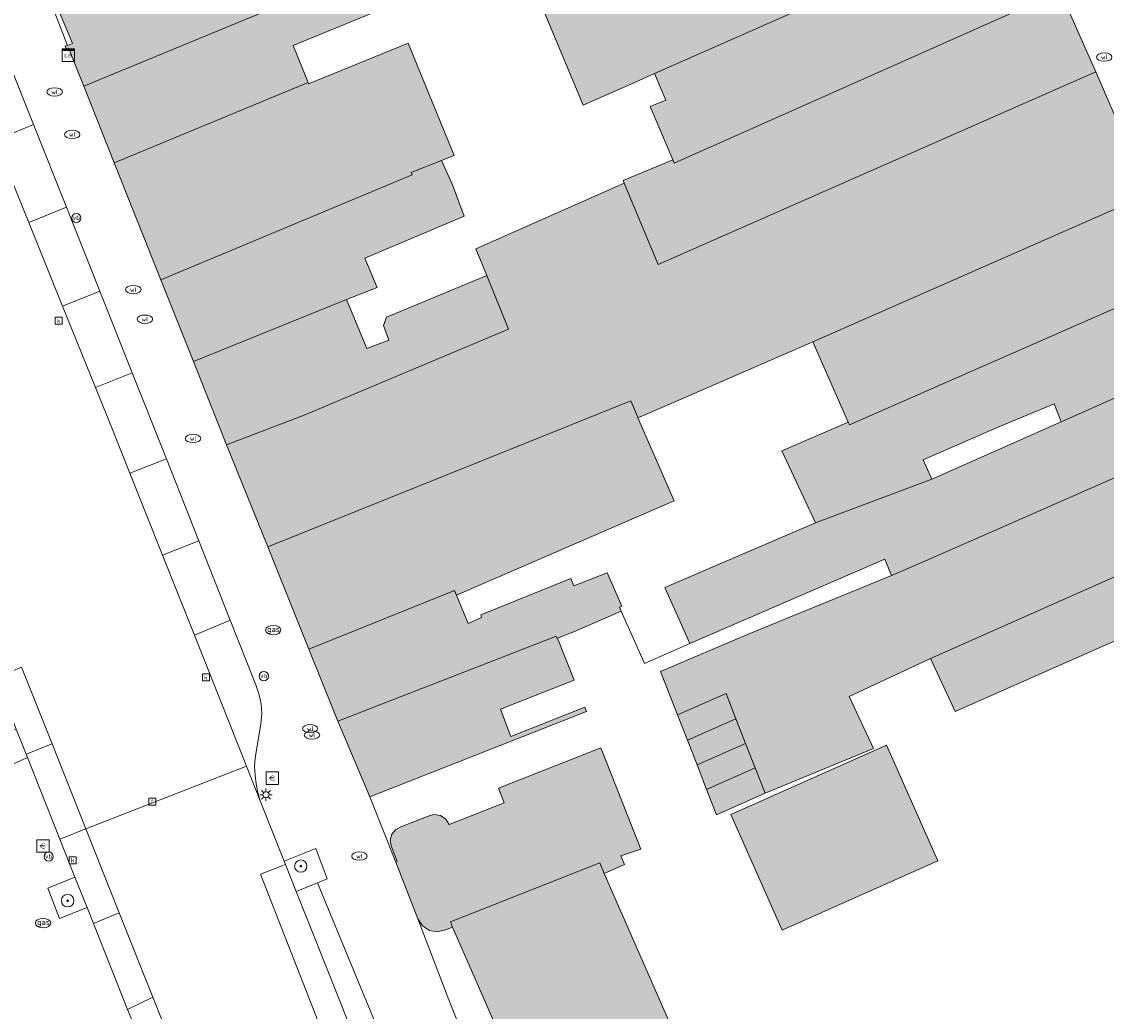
# Model space of a CAD drawing. Header units: metres. Extents: x 196496 to 197479, y 355139 to 356324.
# Tile 83 of 144: x 196858 to 196928, y 355828 to 355892. Entities that reach past the tile are written whole.
import ezdxf
from ezdxf.enums import TextEntityAlignment as Align

# ---------------------------------------------------------------- set-up
doc = ezdxf.new("R2010")
doc.units = ezdxf.units.M
doc.layers.get('0').update_dxf_attribs({"color": 252, "lineweight": 18})
for name, color, linetype, lineweight in [('B-WE-GR-BEPLANTING_CULTUUR_HEESTERS-GV', 252, 'Continuous', 18), ('B-WE-GR-BOOM-S', 252, 'Continuous', 18), ('B-WE-IE-MEUBILAIR_WEGMEUBILAIR-GV', 252, 'Continuous', 18), ('B-WE-IE-MEUBILAIR_WEGMEUBILAIR-S', 252, 'Continuous', 18), ('B-WE-KL-DATA-S', 252, 'Continuous', 18), ('B-WE-KL-ET_LS_OV_LICHTMAST-S', 252, 'Continuous', 18), ('B-WE-KL-GAS_PUT-S', 252, 'Continuous', 18), ('B-WE-KL-WATER-S', 252, 'Continuous', 18), ('B-WE-OG-BEBOUWING-GV', 252, 'Continuous', 18), ('B-WE-OG-TERREIN_ERF-GV', 252, 'Continuous', 18), ('B-WE-RI-GWA_KOLK-S', 252, 'Continuous', 18), ('B-WE-RI-GWA_RIOOLPUT-S', 252, 'Continuous', 18), ('B-WE-VH-ONVERHARD-GV', 252, 'Continuous', 18), ('B-WE-VH-VERHARDING_ASFALT-GV', 252, 'Continuous', 18), ('B-WE-VH-VERHARDING_BETONSTRAATSTEEN-GV', 252, 'Continuous', 18), ('B-WE-VH-VERHARDING_HALFVERHARDING-GV', 252, 'Continuous', 18), ('B-WE-VH-VERHARDING_STRAATBAKSTEEN-GV', 252, 'Continuous', 18), ('B-WE-VH-VERHARDING_TEGEL-GV', 252, 'Continuous', 18)]:
    doc.layers.add(name, color=color, linetype=linetype, lineweight=lineweight)
doc.layers.add('X-XX-AL-PRESENTATIE_GEBOUW3-V', color=7, linetype='Continuous', lineweight=18, true_color=0xf0f0f0)
doc.styles.add('NLCS-ISO', font='NLCS-ISO.ttf')

# ---------------------------------------------------------------- blocks, each defined once
blk = doc.blocks.new('SKL-DATA_SIGNAAL_CAIKAST-SO')
at = {"color": 0, "linetype": 'ByBlock', "lineweight": 18}
for points in [[(-2, 2), (2, 2), (2, 1.68), (-2, 1.68)], [(-2, 1.52), (2, 1.52), (2, -2), (-2, -2)]]:
    blk.add_lwpolyline(points, close=True, dxfattribs=at)
at = {"color": 0, "linetype": 'ByBlock', "lineweight": 18, "style": 'NLCS-ISO'}
blk.add_text('cai', height=1.5, dxfattribs=at).set_placement((0, 0), align=Align.MIDDLE_CENTER)
blk = doc.blocks.new('SIE-WEG_PAAL_VERKEERSBORD-SO')
at = {"color": 0, "linetype": 'ByBlock', "lineweight": 18}
blk.add_circle((0, 0), 1.5, dxfattribs=at)
at = {"color": 0, "linetype": 'ByBlock', "lineweight": 18, "style": 'NLCS-ISO'}
blk.add_text('vb', height=1.5, dxfattribs=at).set_placement((0, 0.13), align=Align.MIDDLE_CENTER)
blk = doc.blocks.new('SKL-ET_OV_LICHTMAST-SO')
at = {"color": 0, "linetype": 'ByBlock', "lineweight": 18}
for points in [[(-1.25, 0), (-2, 0)], [(-1.41, 1.41), (-0.88, 0.88)], [(0, 2), (0, 1.25)], [(0.88, 0.88), (1.41, 1.41)], [(2, 0), (1.25, 0)], [(-1.41, -1.41), (-0.88, -0.88)], [(0, -1.25), (0, -2)], [(0.88, -0.88), (1.41, -1.41)]]:
    blk.add_lwpolyline(points, dxfattribs=at)
blk.add_circle((0, 0), 1, dxfattribs=at)
blk = doc.blocks.new('SKL-WATER_WATERLEIDINGPUT-SO')
at = {"color": 0, "linetype": 'ByBlock', "lineweight": 18}
blk.add_ellipse((0, 0), major_axis=(2.5, 0), ratio=0.54, dxfattribs=at)
at = {"color": 0, "linetype": 'ByBlock', "lineweight": 18, "style": 'NLCS-ISO'}
blk.add_text('wl', height=1.5, dxfattribs=at).set_placement((0, 0), align=Align.MIDDLE_CENTER)
blk = doc.blocks.new('SRI-KOLK-SO')
at = {"color": 0, "linetype": 'ByBlock', "lineweight": 18}
blk.add_lwpolyline([(-1.125, -1.125), (1.125, -1.125), (1.125, 1.125), (-1.125, 1.125)], close=True, dxfattribs=at)
at = {"color": 0, "linetype": 'ByBlock', "lineweight": 18, "style": 'NLCS-ISO'}
blk.add_text('k', height=1.5, dxfattribs=at).set_placement((0, 0), align=Align.MIDDLE_CENTER)
blk = doc.blocks.new('SRI-PUT_INSPECTIEPUT_RIOOLPUT-SO')
at = {"color": 0, "linetype": 'ByBlock', "lineweight": 18}
blk.add_lwpolyline([(-1.12, -1.12), (1.12, -1.12), (1.12, 1.12), (-1.12, 1.12)], close=True, dxfattribs=at)
at = {"color": 0, "linetype": 'ByBlock', "lineweight": 18, "style": 'NLCS-ISO'}
blk.add_text('r', height=1.5, dxfattribs=at).set_placement((0, 0.28), align=Align.MIDDLE_CENTER)
blk = doc.blocks.new('SKL-GAS_PUT-SO')
at = {"color": 0, "linetype": 'ByBlock', "lineweight": 18}
blk.add_ellipse((0, 0), major_axis=(2.5, 0), ratio=0.601255, dxfattribs=at)
at = {"color": 0, "linetype": 'ByBlock', "lineweight": 18, "style": 'NLCS-ISO'}
blk.add_text('gas', height=1.8, dxfattribs=at).set_placement((0.12, 0.3), align=Align.MIDDLE_CENTER)
blk = doc.blocks.new('SIE-WEG_BETAALAUTOMAAT-SO')
at = {"color": 0, "linetype": 'ByBlock', "lineweight": 18}
blk.add_lwpolyline([(-2, -2), (2, -2), (2, 2), (-2, 2)], close=True, dxfattribs=at)
at = {"color": 0, "linetype": 'ByBlock', "lineweight": 18, "style": 'NLCS-ISO'}
blk.add_text('€', height=1.5, dxfattribs=at).set_placement((0, 0), align=Align.MIDDLE_CENTER)
blk = doc.blocks.new('SGR-BOOM_01-SO')
at = {"linetype": 'ByBlock', "lineweight": 18}
h = blk.add_hatch(color=0, dxfattribs=at)
h.dxf.hatch_style = 1
edge = h.paths.add_edge_path()
edge.add_arc((0, 0), 0.25, 0, 360)
at = {"color": 0, "linetype": 'ByBlock', "lineweight": 18}
for radius in [2, 0.25]:
    blk.add_circle((0, 0), radius, dxfattribs=at)

msp = doc.modelspace()

# ---------------------------------------------------------------- hatches: boundary and pattern name
at = {"layer": 'X-XX-AL-PRESENTATIE_GEBOUW3-V'}
for points in [[(196880.1, 355895.16), (196881.17, 355895.597), (196879.006, 355900.858), (196876.275, 355907.497), (196876.222, 355907.626), (196857.467, 355900.579), (196857.966, 355899.327), (196858.417, 355898.193), (196858.261, 355898.124), (196858.332, 355897.973), (196858.48, 355898.037), (196858.689, 355898.126), (196860.083, 355894.727), (196859.854, 355894.644), (196860.127, 355893.937), (196860.359, 355894.034), (196861.749, 355890.659), (196861.44, 355890.539), (196861.289, 355890.481), (196861.359, 355890.304), (196861.507, 355890.365), (196862.482, 355887.915), (196872.954, 355892.239)], [(196891.572, 355894.17), (196894.69, 355886.679), (196898.302, 355888.276), (196899.299, 355888.717), (196923.148, 355899.262), (196919.958, 355906.481), (196911.873, 355902.908), (196901.819, 355898.55), (196897.211, 355896.585), (196892.476, 355894.535)], [(196900.465, 355883.153), (196900.55, 355882.951), (196925.455, 355894.042), (196923.148, 355899.262), (196899.299, 355888.717), (196900.026, 355887.016), (196899.01, 355886.599)], [(196864.451, 355882.971), (196876.952, 355888.15), (196875.977, 355890.534), (196881.13, 355892.64), (196880.1, 355895.16), (196872.954, 355892.239), (196862.482, 355887.915)], [(196900.465, 355883.153), (196897.269, 355881.822), (196897.336, 355881.66), (196899.519, 355876.412), (196904.755, 355878.716), (196927.756, 355888.835), (196925.455, 355894.042), (196900.55, 355882.951)], [(196885.557, 355883.107), (196886.367, 355883.438), (196885.105, 355886.525), (196883.402, 355890.692), (196876.985, 355888.069), (196876.952, 355888.15), (196864.451, 355882.971), (196867.458, 355875.419), (196883.662, 355882.2), (196883.605, 355882.341)], [(196883.39, 355869.521), (196878.064, 355867.277), (196876.794, 355866.742), (196871.696, 355864.782), (196874.343, 355858.2), (196897.752, 355867.611), (196898.183, 355866.619), (196898.222, 355866.528), (196900.511, 355867.521), (196909.505, 355871.421), (196931.176, 355880.939), (196927.756, 355888.835), (196904.755, 355878.716), (196899.519, 355876.412), (196897.336, 355881.66), (196887.76, 355877.424), (196888.479, 355875.696), (196889.87, 355872.251)], [(196869.55, 355870.166), (196879.432, 355874.146), (196881.397, 355874.928), (196880.606, 355876.809), (196884.624, 355878.514), (196887.009, 355879.527), (196886.254, 355881.549), (196885.557, 355883.107), (196883.605, 355882.341), (196883.662, 355882.2), (196867.458, 355875.419)], [(196911.782, 355866.238), (196911.859, 355866.063), (196933.553, 355875.599), (196931.176, 355880.939), (196909.505, 355871.421)], [(196879.432, 355874.146), (196869.55, 355870.166), (196871.696, 355864.782), (196876.794, 355866.742), (196878.064, 355867.277), (196883.39, 355869.521), (196889.87, 355872.251), (196888.479, 355875.696), (196882.014, 355873.007), (196881.809, 355872.479), (196882.156, 355871.535), (196880.727, 355871.001)], [(196925.519, 355866.274), (196935.691, 355870.787), (196933.553, 355875.599), (196911.859, 355866.063), (196911.782, 355866.238), (196907.505, 355864.392), (196909.666, 355859.761), (196917.174, 355862.571), (196916.625, 355863.819), (196921.346, 355865.879), (196925.053, 355867.425)], [(196935.691, 355870.787), (196925.519, 355866.274), (196917.174, 355862.571), (196909.666, 355859.761), (196899.957, 355855.579), (196901.568, 355851.981), (196914.14, 355857.415), (196914.57, 355856.364), (196916.069, 355857.009), (196920.943, 355859.13), (196927.528, 355862.023), (196937.576, 355866.452)], [(196886.383, 355855.382), (196886.51, 355855.08), (196900.547, 355861.163), (196898.222, 355866.528), (196898.183, 355866.619), (196897.752, 355867.611), (196874.343, 355858.2), (196876.993, 355851.608)], [(196917.081, 355851.004), (196939.928, 355861.128), (196937.576, 355866.452), (196927.528, 355862.023), (196920.943, 355859.13), (196916.069, 355857.009), (196914.57, 355856.364), (196905.32, 355852.579), (196899.686, 355850.168), (196900.78, 355847.362), (196903.9, 355848.748), (196904.542, 355847.118), (196905.101, 355845.698), (196905.165, 355845.534), (196905.783, 355843.949), (196906.42, 355842.317), (196913.422, 355845.192), (196911.847, 355848.551)], [(196939.928, 355861.128), (196917.081, 355851.004), (196918.686, 355847.58), (196930.555, 355852.826), (196941.466, 355857.649)], [(196897.145, 355854.064), (196897.032, 355854.319), (196897.186, 355854.385), (196896.495, 355855.947), (196896.234, 355856.536), (196894.076, 355855.682), (196893.903, 355856.154), (196888.089, 355853.811), (196888.132, 355853.638), (196887.269, 355853.268), (196886.51, 355855.08), (196886.383, 355855.382), (196876.993, 355851.608), (196878.626, 355847.547), (196878.875, 355846.955), (196892.79, 355852.384), (196892.932, 355852.439), (196892.967, 355852.354), (196892.976, 355852.331), (196893.031, 355852.325), (196894.13, 355852.738)], [(196892.79, 355852.384), (196878.875, 355846.955), (196880.932, 355842.077), (196894.9, 355847.583), (196894.79, 355847.862), (196890.03, 355845.986), (196889.358, 355847.733), (196894.104, 355849.604), (196893.031, 355852.325), (196892.976, 355852.331), (196892.967, 355852.354), (196892.932, 355852.439)], [(196904.542, 355847.118), (196903.9, 355848.748), (196900.78, 355847.362), (196901.416, 355845.729)], [(196902.035, 355844.144), (196905.165, 355845.534), (196905.101, 355845.698), (196904.542, 355847.118), (196901.416, 355845.729)], [(196886.253, 355833.69), (196886.123, 355834.019), (196895.756, 355837.822), (196896.051, 355837.149), (196897.364, 355837.723), (196897.116, 355838.286), (196898.399, 355838.708), (196897.52, 355840.939), (196895.824, 355845.239), (196889.219, 355842.635), (196889.586, 355841.705), (196886.051, 355840.311), (196885.842, 355840.641), (196885.488, 355840.879), (196885.067, 355840.947), (196884.689, 355840.849), (196882.921, 355840.152), (196882.599, 355839.981), (196882.35, 355839.673), (196882.246, 355839.291), (196882.296, 355838.93), (196882.694, 355837.918), (196882.601, 355837.881), (196884.016, 355834.229), (196884.317, 355833.773), (196884.776, 355833.477), (196885.26, 355833.39), (196885.743, 355833.486)], [(196902.653, 355842.558), (196905.783, 355843.949), (196905.165, 355845.534), (196902.035, 355844.144)], [(196904.203, 355840.952), (196907.512, 355833.494), (196917.562, 355837.952), (196914.253, 355845.41)], [(196905.783, 355843.949), (196902.653, 355842.558), (196903.289, 355840.926), (196906.42, 355842.317)], [(196896.051, 355837.149), (196895.756, 355837.822), (196886.123, 355834.019), (196886.253, 355833.69), (196886.354, 355833.491), (196894.868, 355814.039), (196896.55, 355814.769), (196907.624, 355789.503), (196911.591, 355791.246), (196913.548, 355786.64), (196913.009, 355786.414), (196914.673, 355782.594), (196921.813, 355785.667), (196922.637, 355783.792), (196942.026, 355792.38), (196938.07, 355801.355), (196937.977, 355801.566), (196918.657, 355793.023), (196918.878, 355792.516), (196917.85, 355792.062), (196917.029, 355793.941), (196916.807, 355793.843), (196905.822, 355818.93), (196906.021, 355819.019), (196905.872, 355819.361), (196905.823, 355819.473), (196905.545, 355819.35), (196904.126, 355818.722)]]:
    msp.add_hatch(color=256, dxfattribs=at).paths.add_polyline_path(points)

# ---------------------------------------------------------------- linework, layer by layer
at = {"layer": 'B-WE-GR-BEPLANTING_CULTUUR_HEESTERS-GV', "flags": 128}
for points in [[(196858.765, 355844.83), (196858.121, 355846.448), (196856.334, 355845.734), (196857.105, 355843.82), (196858.849, 355844.619)], [(196862.695, 355834.956), (196861.915, 355836.915), (196860.17, 355836.193), (196860.911, 355834.231)]]:
    msp.add_lwpolyline(points, close=True, dxfattribs=at)
at = {"layer": 'B-WE-IE-MEUBILAIR_WEGMEUBILAIR-GV', "flags": 128}
for points in [[(196858.849, 355844.619), (196858.765, 355844.83), (196858.121, 355846.448), (196856.334, 355845.734), (196857.105, 355843.82)], [(196875.406, 355837.945), (196875.493, 355837.726), (196876.19, 355835.972), (196877.549, 355836.534), (196878.173, 355836.792), (196877.442, 355838.744)], [(196862.695, 355834.956), (196861.915, 355836.915), (196860.17, 355836.193), (196860.911, 355834.231)]]:
    msp.add_lwpolyline(points, close=True, dxfattribs=at)
at = {"layer": 'B-WE-OG-BEBOUWING-GV', "flags": 128}
for points in [[(196880.1, 355895.16), (196881.17, 355895.597), (196879.006, 355900.858), (196876.275, 355907.497), (196876.222, 355907.626), (196857.467, 355900.579), (196857.966, 355899.327), (196858.417, 355898.193), (196858.261, 355898.124), (196858.332, 355897.973), (196858.48, 355898.037), (196858.689, 355898.126), (196860.083, 355894.727), (196859.854, 355894.644), (196860.127, 355893.937), (196860.359, 355894.034), (196861.749, 355890.659), (196861.44, 355890.539), (196861.289, 355890.481), (196861.359, 355890.304), (196861.507, 355890.365), (196862.482, 355887.915), (196872.954, 355892.239)], [(196891.572, 355894.17), (196894.69, 355886.679), (196898.302, 355888.276), (196899.299, 355888.717), (196923.148, 355899.262), (196919.958, 355906.481), (196911.873, 355902.908), (196901.819, 355898.55), (196897.211, 355896.585), (196892.476, 355894.535)], [(196900.465, 355883.153), (196900.55, 355882.951), (196925.455, 355894.042), (196923.148, 355899.262), (196899.299, 355888.717), (196900.026, 355887.016), (196899.01, 355886.599)], [(196864.451, 355882.971), (196876.952, 355888.15), (196875.977, 355890.534), (196881.13, 355892.64), (196880.1, 355895.16), (196872.954, 355892.239), (196862.482, 355887.915)], [(196900.465, 355883.153), (196897.269, 355881.822), (196897.336, 355881.66), (196899.519, 355876.412), (196904.755, 355878.716), (196927.756, 355888.835), (196925.455, 355894.042), (196900.55, 355882.951)], [(196885.557, 355883.107), (196886.367, 355883.438), (196885.105, 355886.525), (196883.402, 355890.692), (196876.985, 355888.069), (196876.952, 355888.15), (196864.451, 355882.971), (196867.458, 355875.419), (196883.662, 355882.2), (196883.605, 355882.341)], [(196883.39, 355869.521), (196878.064, 355867.277), (196876.794, 355866.742), (196871.696, 355864.782), (196874.343, 355858.2), (196897.752, 355867.611), (196898.183, 355866.619), (196898.222, 355866.528), (196900.511, 355867.521), (196909.505, 355871.421), (196931.176, 355880.939), (196927.756, 355888.835), (196904.755, 355878.716), (196899.519, 355876.412), (196897.336, 355881.66), (196887.76, 355877.424), (196888.479, 355875.696), (196889.87, 355872.251)], [(196869.55, 355870.166), (196879.432, 355874.146), (196881.397, 355874.928), (196880.606, 355876.809), (196884.624, 355878.514), (196887.009, 355879.527), (196886.254, 355881.549), (196885.557, 355883.107), (196883.605, 355882.341), (196883.662, 355882.2), (196867.458, 355875.419)], [(196911.782, 355866.238), (196911.859, 355866.063), (196933.553, 355875.599), (196931.176, 355880.939), (196909.505, 355871.421)], [(196879.432, 355874.146), (196869.55, 355870.166), (196871.696, 355864.782), (196876.794, 355866.742), (196878.064, 355867.277), (196883.39, 355869.521), (196889.87, 355872.251), (196888.479, 355875.696), (196882.014, 355873.007), (196881.809, 355872.479), (196882.156, 355871.535), (196880.727, 355871.001)], [(196925.519, 355866.274), (196935.691, 355870.787), (196933.553, 355875.599), (196911.859, 355866.063), (196911.782, 355866.238), (196907.505, 355864.392), (196909.666, 355859.761), (196917.174, 355862.571), (196916.625, 355863.819), (196921.346, 355865.879), (196925.053, 355867.425)], [(196935.691, 355870.787), (196925.519, 355866.274), (196917.174, 355862.571), (196909.666, 355859.761), (196899.957, 355855.579), (196901.568, 355851.981), (196914.14, 355857.415), (196914.57, 355856.364), (196916.069, 355857.009), (196920.943, 355859.13), (196927.528, 355862.023), (196937.576, 355866.452)], [(196886.383, 355855.382), (196886.51, 355855.08), (196900.547, 355861.163), (196898.222, 355866.528), (196898.183, 355866.619), (196897.752, 355867.611), (196874.343, 355858.2), (196876.993, 355851.608)], [(196917.081, 355851.004), (196939.928, 355861.128), (196937.576, 355866.452), (196927.528, 355862.023), (196920.943, 355859.13), (196916.069, 355857.009), (196914.57, 355856.364), (196905.32, 355852.579), (196899.686, 355850.168), (196900.78, 355847.362), (196903.9, 355848.748), (196904.542, 355847.118), (196905.101, 355845.698), (196905.165, 355845.534), (196905.783, 355843.949), (196906.42, 355842.317), (196913.422, 355845.192), (196911.847, 355848.551)], [(196939.928, 355861.128), (196917.081, 355851.004), (196918.686, 355847.58), (196930.555, 355852.826), (196941.466, 355857.649)], [(196897.145, 355854.064), (196897.032, 355854.319), (196897.186, 355854.385), (196896.495, 355855.947), (196896.234, 355856.536), (196894.076, 355855.682), (196893.903, 355856.154), (196888.089, 355853.811), (196888.132, 355853.638), (196887.269, 355853.268), (196886.51, 355855.08), (196886.383, 355855.382), (196876.993, 355851.608), (196878.626, 355847.547), (196878.875, 355846.955), (196892.79, 355852.384), (196892.932, 355852.439), (196892.967, 355852.354), (196892.976, 355852.331), (196893.031, 355852.325), (196894.13, 355852.738)], [(196892.79, 355852.384), (196878.875, 355846.955), (196880.932, 355842.077), (196894.9, 355847.583), (196894.79, 355847.862), (196890.03, 355845.986), (196889.358, 355847.733), (196894.104, 355849.604), (196893.031, 355852.325), (196892.976, 355852.331), (196892.967, 355852.354), (196892.932, 355852.439)], [(196904.542, 355847.118), (196903.9, 355848.748), (196900.78, 355847.362), (196901.416, 355845.729)], [(196902.035, 355844.144), (196905.165, 355845.534), (196905.101, 355845.698), (196904.542, 355847.118), (196901.416, 355845.729)], [(196886.253, 355833.69), (196886.123, 355834.019), (196895.756, 355837.822), (196896.051, 355837.149), (196897.364, 355837.723), (196897.116, 355838.286), (196898.399, 355838.708), (196897.52, 355840.939), (196895.824, 355845.239), (196889.219, 355842.635), (196889.586, 355841.705), (196886.051, 355840.311), (196885.842, 355840.641), (196885.488, 355840.879), (196885.067, 355840.947), (196884.689, 355840.849), (196882.921, 355840.152), (196882.599, 355839.981), (196882.35, 355839.673), (196882.246, 355839.291), (196882.296, 355838.93), (196882.694, 355837.918), (196882.601, 355837.881), (196884.016, 355834.229), (196884.317, 355833.773), (196884.776, 355833.477), (196885.26, 355833.39), (196885.743, 355833.486)], [(196902.653, 355842.558), (196905.783, 355843.949), (196905.165, 355845.534), (196902.035, 355844.144)], [(196904.203, 355840.952), (196907.512, 355833.494), (196917.562, 355837.952), (196914.253, 355845.41)], [(196905.783, 355843.949), (196902.653, 355842.558), (196903.289, 355840.926), (196906.42, 355842.317)]]:
    msp.add_lwpolyline(points, close=True, dxfattribs=at)
msp.add_lwpolyline([(196904.126, 355818.722), (196896.051, 355837.149), (196895.756, 355837.822), (196886.123, 355834.019), (196886.253, 355833.69), (196886.354, 355833.491), (196894.868, 355814.039)], dxfattribs=at)
at = {"layer": 'B-WE-OG-TERREIN_ERF-GV', "flags": 128}
for points in [[(196881.13, 355892.64), (196875.977, 355890.534), (196876.952, 355888.15), (196876.985, 355888.069), (196883.402, 355890.692), (196885.105, 355886.525), (196886.367, 355883.438), (196885.557, 355883.107), (196886.254, 355881.549), (196887.009, 355879.527), (196884.624, 355878.514), (196880.606, 355876.809), (196881.397, 355874.928), (196879.432, 355874.146), (196880.727, 355871.001), (196882.156, 355871.535), (196881.809, 355872.479), (196882.014, 355873.007), (196888.479, 355875.696), (196887.76, 355877.424), (196897.336, 355881.66), (196897.269, 355881.822), (196900.465, 355883.153), (196899.01, 355886.599), (196900.026, 355887.016), (196899.299, 355888.717), (196898.302, 355888.276), (196894.69, 355886.679), (196891.572, 355894.17)], [(196930.555, 355852.826), (196918.686, 355847.58), (196917.081, 355851.004), (196911.847, 355848.551), (196913.422, 355845.192), (196906.42, 355842.317), (196903.289, 355840.926), (196902.653, 355842.558), (196902.035, 355844.144), (196901.416, 355845.729), (196900.78, 355847.362), (196899.686, 355850.168), (196905.32, 355852.579), (196914.57, 355856.364), (196914.14, 355857.415), (196901.568, 355851.981), (196898.649, 355850.672), (196897.145, 355854.064), (196894.13, 355852.738), (196893.031, 355852.325), (196894.104, 355849.604), (196889.358, 355847.733), (196890.03, 355845.986), (196894.79, 355847.862), (196894.9, 355847.583), (196880.932, 355842.077), (196882.601, 355837.881), (196882.694, 355837.918), (196882.296, 355838.93), (196882.246, 355839.291), (196882.35, 355839.673), (196882.599, 355839.981), (196882.921, 355840.152), (196884.689, 355840.849), (196885.067, 355840.947), (196885.488, 355840.879), (196885.842, 355840.641), (196886.051, 355840.311), (196889.586, 355841.705), (196889.219, 355842.635), (196895.824, 355845.239), (196897.52, 355840.939), (196898.399, 355838.708), (196897.116, 355838.286), (196897.364, 355837.723), (196896.051, 355837.149), (196904.126, 355818.722)], [(196894.868, 355814.039), (196886.354, 355833.491), (196886.253, 355833.69), (196885.743, 355833.486), (196885.26, 355833.39), (196884.776, 355833.477), (196884.317, 355833.773), (196884.016, 355834.229), (196886.027, 355829.004), (196887.301, 355825.835)]]:
    msp.add_lwpolyline(points, dxfattribs=at)
for points in [[(196909.505, 355871.421), (196900.511, 355867.521), (196898.222, 355866.528), (196900.547, 355861.163), (196886.51, 355855.08), (196887.269, 355853.268), (196888.132, 355853.638), (196888.089, 355853.811), (196893.903, 355856.154), (196894.076, 355855.682), (196896.234, 355856.536), (196896.495, 355855.947), (196897.186, 355854.385), (196897.032, 355854.319), (196897.145, 355854.064), (196898.649, 355850.672), (196901.568, 355851.981), (196899.957, 355855.579), (196909.666, 355859.761), (196907.505, 355864.392), (196911.782, 355866.238)], [(196921.346, 355865.879), (196916.625, 355863.819), (196917.174, 355862.571), (196925.519, 355866.274), (196925.053, 355867.425)], [(196904.203, 355840.952), (196914.253, 355845.41), (196917.562, 355837.952), (196907.512, 355833.494)]]:
    msp.add_lwpolyline(points, close=True, dxfattribs=at)
at = {"layer": 'B-WE-VH-ONVERHARD-GV', "flags": 128}
msp.add_lwpolyline([(196877.549, 355836.534), (196878.173, 355836.792), (196877.442, 355838.744), (196875.406, 355837.945), (196875.493, 355837.726), (196876.19, 355835.972)], close=True, dxfattribs=at)
at = {"layer": 'B-WE-VH-VERHARDING_ASFALT-GV', "flags": 128}
for points in [[(196858.472, 355850.445), (196860.439, 355845.502), (196862.622, 355840.016), (196872.97, 355844.071), (196869.617, 355852.502), (196867.562, 355857.67), (196865.461, 355862.954), (196864.425, 355865.558), (196863.247, 355868.471), (196861.118, 355873.733), (196858.939, 355879.12), (196857.155, 355883.532)], [(196879.958, 355821.556), (196873.87, 355837.104), (196875.493, 355837.726), (196875.406, 355837.945), (196873.86, 355841.833), (196872.97, 355844.071), (196862.622, 355840.016), (196864.771, 355834.616), (196866.939, 355829.17), (196869.107, 355823.722)]]:
    msp.add_lwpolyline(points, dxfattribs=at)
for points in [[(196858.121, 355846.448), (196858.765, 355844.83), (196860.439, 355845.502), (196858.472, 355850.445), (196856.801, 355849.764)], [(196858.765, 355844.83), (196858.849, 355844.619), (196860.943, 355839.358), (196862.622, 355840.016), (196860.439, 355845.502)], [(196862.622, 355840.016), (196860.943, 355839.358), (196861.915, 355836.915), (196862.695, 355834.956), (196863.113, 355833.907), (196864.771, 355834.616)], [(196877.427, 355832.861), (196876.19, 355835.972), (196875.493, 355837.726), (196873.87, 355837.104), (196879.958, 355821.556), (196881.651, 355822.236), (196879.596, 355827.405)], [(196864.771, 355834.616), (196863.113, 355833.907), (196865.311, 355828.383), (196866.939, 355829.17)], [(196865.6, 355827.656), (196866.436, 355825.557), (196867.456, 355822.995), (196869.107, 355823.722), (196866.939, 355829.17), (196865.311, 355828.383)]]:
    msp.add_lwpolyline(points, close=True, dxfattribs=at)
at = {"layer": 'B-WE-VH-VERHARDING_BETONSTRAATSTEEN-GV', "flags": 128}
for points in [[(196857.093, 355890.858), (196854.688, 355889.816), (196856.803, 355884.429), (196859.246, 355885.436)], [(196858.939, 355879.12), (196861.366, 355880.097), (196859.246, 355885.436), (196856.803, 355884.429), (196857.155, 355883.532)], [(196861.366, 355880.097), (196858.939, 355879.12), (196861.118, 355873.733), (196863.511, 355874.694)], [(196863.247, 355868.471), (196865.604, 355869.422), (196863.511, 355874.694), (196861.118, 355873.733)], [(196865.461, 355862.954), (196867.808, 355863.87), (196865.604, 355869.422), (196863.247, 355868.471), (196864.425, 355865.558)], [(196867.562, 355857.67), (196869.901, 355858.598), (196867.808, 355863.87), (196865.461, 355862.954)], [(196869.617, 355852.502), (196871.934, 355853.477), (196869.901, 355858.598), (196867.562, 355857.67)], [(196872.97, 355844.071), (196873.86, 355841.833), (196873.705, 355842.375), (196873.594, 355842.928), (196873.527, 355843.488), (196873.501, 355844.051), (196873.528, 355844.577), (196873.908, 355846.791), (196873.965, 355847.455), (196873.915, 355848.064), (196873.799, 355848.664), (196873.588, 355849.312), (196871.934, 355853.477), (196869.617, 355852.502)]]:
    msp.add_lwpolyline(points, close=True, dxfattribs=at)
at = {"layer": 'B-WE-VH-VERHARDING_HALFVERHARDING-GV', "flags": 128}
msp.add_lwpolyline([(196860.127, 355893.937), (196861.44, 355890.539), (196861.749, 355890.659), (196860.359, 355894.034)], close=True, dxfattribs=at)
at = {"layer": 'B-WE-VH-VERHARDING_STRAATBAKSTEEN-GV', "flags": 128}
msp.add_lwpolyline([(196928.886, 355893.471), (196925.16, 355901.036), (196921.67, 355908.712), (196914.549, 355925.044), (196912.199, 355924.038), (196913.297, 355921.553), (196915.633, 355916.267), (196917.978, 355910.961), (196919.958, 355906.481), (196923.148, 355899.262), (196925.455, 355894.042), (196927.756, 355888.835), (196931.176, 355880.939)], dxfattribs=at)
msp.add_lwpolyline([(196876.19, 355835.972), (196877.427, 355832.861), (196879.596, 355827.405), (196881.651, 355822.236), (196883.216, 355822.851), (196877.549, 355836.534)], close=True, dxfattribs=at)
at = {"layer": 'B-WE-VH-VERHARDING_TEGEL-GV', "flags": 128}
for points in [[(196887.301, 355825.835), (196886.027, 355829.004), (196884.016, 355834.229), (196882.601, 355837.881), (196880.932, 355842.077), (196878.875, 355846.955), (196878.626, 355847.547), (196876.993, 355851.608), (196874.343, 355858.2), (196871.696, 355864.782), (196869.55, 355870.166), (196867.458, 355875.419), (196864.451, 355882.971), (196862.482, 355887.915), (196861.507, 355890.365), (196861.359, 355890.304), (196861.289, 355890.481), (196861.44, 355890.539), (196860.127, 355893.937)], [(196857.093, 355890.858), (196859.246, 355885.436), (196861.366, 355880.097), (196863.511, 355874.694), (196865.604, 355869.422), (196867.808, 355863.87), (196869.901, 355858.598), (196871.934, 355853.477), (196873.588, 355849.312), (196873.799, 355848.664), (196873.915, 355848.064), (196873.965, 355847.455), (196873.908, 355846.791), (196873.528, 355844.577), (196873.501, 355844.051), (196873.527, 355843.488), (196873.594, 355842.928), (196873.705, 355842.375), (196873.86, 355841.833), (196875.406, 355837.945), (196877.442, 355838.744), (196878.173, 355836.792), (196877.549, 355836.534), (196883.216, 355822.851)], [(196865.6, 355827.656), (196865.311, 355828.383), (196863.113, 355833.907), (196862.695, 355834.956), (196860.911, 355834.231), (196860.17, 355836.193), (196861.915, 355836.915), (196860.943, 355839.358), (196858.849, 355844.619), (196857.105, 355843.82)]]:
    msp.add_lwpolyline(points, dxfattribs=at)

# ---------------------------------------------------------------- block references
at = {"layer": 'B-WE-GR-BOOM-S', "xscale": 0.2, "yscale": 0.2, "zscale": 0.2}
for p in [(196876.478, 355837.617), (196861.442, 355835.388)]:
    msp.add_blockref('SGR-BOOM_01-SO', p, dxfattribs=at)
at = {"layer": 'B-WE-IE-MEUBILAIR_WEGMEUBILAIR-S', "xscale": 0.2, "yscale": 0.2, "zscale": 0.2}
for name, p in [('SIE-WEG_PAAL_VERKEERSBORD-SO', (196862.002, 355879.407)), ('SIE-WEG_PAAL_VERKEERSBORD-SO', (196874.094, 355849.861)), ('SIE-WEG_BETAALAUTOMAAT-SO', (196874.638, 355843.288)), ('SIE-WEG_BETAALAUTOMAAT-SO', (196859.848, 355838.908)), ('SIE-WEG_PAAL_VERKEERSBORD-SO', (196860.219, 355838.232))]:
    msp.add_blockref(name, p, dxfattribs=at)
at = {"layer": 'B-WE-KL-DATA-S', "xscale": 0.2, "yscale": 0.2, "zscale": 0.2}
msp.add_blockref('SKL-DATA_SIGNAAL_CAIKAST-SO', (196861.488, 355889.91), dxfattribs=at)
at = {"layer": 'B-WE-KL-ET_LS_OV_LICHTMAST-S', "xscale": 0.2, "yscale": 0.2, "zscale": 0.2}
msp.add_blockref('SKL-ET_OV_LICHTMAST-SO', (196874.233, 355842.217), dxfattribs=at)
at = {"layer": 'B-WE-KL-GAS_PUT-S', "xscale": 0.2, "yscale": 0.2, "zscale": 0.2}
for p in [(196874.698, 355852.838), (196859.86, 355833.942)]:
    msp.add_blockref('SKL-GAS_PUT-SO', p, dxfattribs=at)
at = {"layer": 'B-WE-KL-WATER-S', "xscale": 0.2, "yscale": 0.2, "zscale": 0.2}
for p in [(196928.29, 355889.786), (196860.602, 355887.536), (196861.739, 355884.799), (196865.676, 355874.793), (196866.424, 355872.884), (196869.533, 355865.198), (196877.083, 355846.48), (196877.199, 355846.073), (196880.261, 355838.265)]:
    msp.add_blockref('SKL-WATER_WATERLEIDINGPUT-SO', p, dxfattribs=at)
at = {"layer": 'B-WE-RI-GWA_KOLK-S', "xscale": 0.2, "yscale": 0.2, "zscale": 0.2}
for p in [(196860.858, 355872.785), (196870.36, 355849.783), (196861.772, 355837.995)]:
    msp.add_blockref('SRI-KOLK-SO', p, dxfattribs=at)
at = {"layer": 'B-WE-RI-GWA_RIOOLPUT-S', "xscale": 0.2, "yscale": 0.2, "zscale": 0.2}
msp.add_blockref('SRI-PUT_INSPECTIEPUT_RIOOLPUT-SO', (196866.901, 355841.775), dxfattribs=at)

doc.saveas('drawing.dxf')
